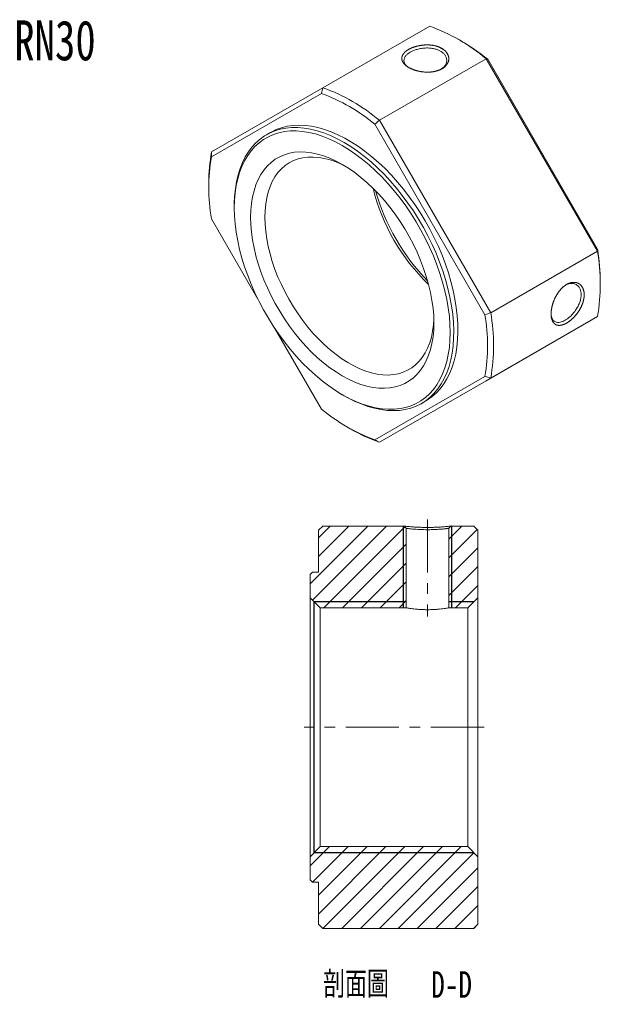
# Model space of a CAD drawing. Header units: millimetres. Extents: x 19 to 265, y -23 to 212.
import ezdxf

# ---------------------------------------------------------------- set-up
doc = ezdxf.new("R2010")
doc.units = ezdxf.units.MM
doc.linetypes.add('CENTERX2', pattern=[20.319999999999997, 12.7, -2.54, 2.54, -2.54])
doc.layers.add('FORMAT', color=7, linetype='Continuous')
doc.styles.add('SLDTEXTSTYLE0', font='TXT', dxfattribs={"width": 0.75})
doc.styles.add('SLDTEXTSTYLE1', font='TXT', dxfattribs={"width": 0.75, "bigfont": 'bigfont'})
pattern_1 = [(45, (0, 0), (-2.245064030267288, 2.245064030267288), [])]

# ---------------------------------------------------------------- blocks, each defined once
blk = doc.blocks.new('SW_NOTE_0')
at = {"layer": 'FORMAT', "color": 0, "char_height": 6.35, "attachment_point": 2}
for s, insert, style in [('\\M+19655\\M+196CA\\M+19AA4', (12.50156250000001, 8.18558014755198), 'SLDTEXTSTYLE1'), ('D-D', (35.32187469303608, 8.18558014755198), 'SLDTEXTSTYLE0')]:
    blk.add_mtext(s, dxfattribs=dict(at, insert=insert, style=style))

msp = doc.modelspace()

# ---------------------------------------------------------------- hatches: boundary and pattern name
at = {"linetype": 'Continuous', "lineweight": 0}
h = msp.add_hatch(dxfattribs=at)
h.set_pattern_fill('ANSI31', style=0)
h.set_pattern_definition(pattern_1)
edge = h.paths.add_edge_path(flags=0)
edge.add_line((194.9361006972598, 80.35430652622), (194.3361006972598, 79.75430652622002))
edge.add_line((194.3361006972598, 79.75430652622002), (194.3361006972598, 74.25430652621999))
edge.add_line((194.3361006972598, 74.25430652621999), (196.7361006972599, 71.85430652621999))
edge.add_line((196.7361006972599, 71.85430652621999), (217.2361006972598, 71.85430652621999))
edge.add_line((217.2361006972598, 71.85430652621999), (217.2361006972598, 90.81125612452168))
edge.add_line((217.2361062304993, 90.8112560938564), (216.7606180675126, 91.35430589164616))
edge.add_line((216.7606189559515, 91.35430652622), (197.3361006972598, 91.35430652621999))
edge.add_line((197.3361006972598, 91.35430652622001), (196.3361006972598, 90.35430652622))
edge.add_line((196.3361006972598, 90.35430652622), (196.3361006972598, 80.35430652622))
edge.add_line((196.3361006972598, 80.35430652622), (194.9361006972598, 80.35430652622))
h = msp.add_hatch(dxfattribs=at)
h.set_pattern_fill('ANSI31', style=0)
h.set_pattern_definition(pattern_1)
h.paths.add_polyline_path([(227.4361006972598, 90.81125672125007), (227.4361006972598, 71.85430652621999), (231.9361006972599, 71.85430652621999), (234.3361006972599, 74.25430652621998), (234.3361006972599, 90.35430652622), (233.3361006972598, 91.35430652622), (227.9115893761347, 91.35430652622)], flags=0)
h = msp.add_hatch(dxfattribs=at)
h.set_pattern_fill('ANSI31', style=0)
h.set_pattern_definition(pattern_1)
h.paths.add_polyline_path([(194.3361006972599, 6.954306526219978), (194.9361006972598, 6.354306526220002), (196.3361006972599, 6.354306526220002), (196.3361006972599, -3.645693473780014), (197.3361006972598, -4.645693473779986), (233.3361006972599, -4.64569347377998), (234.3361006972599, -3.645693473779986), (234.3361006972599, 12.45430652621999), (231.9361006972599, 14.85430652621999), (196.7361006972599, 14.85430652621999), (194.3361006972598, 12.45430652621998)], flags=0)

# ---------------------------------------------------------------- linework, layer by layer
at = {"color": 7, "linetype": 'Continuous', "lineweight": 15}
for p, q in [((197.3916452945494, 195.9527016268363), (222.8474894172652, 210.6480476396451)), ((230.2934984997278, 207.1284584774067), (229.5865066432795, 207.5367288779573)), ((236.3144910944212, 202.8737130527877), (210.8586469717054, 188.1783670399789)), ((262.8474894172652, 156.9172120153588), (236.3144910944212, 202.8737130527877)), ((236.6732199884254, 202.7305622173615), (262.9029740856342, 157.2992955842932)), ((170.8586469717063, 180.6305483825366), (197.3916452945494, 195.9527016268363)), ((197.0329164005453, 194.590914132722), (170.8031623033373, 179.4438769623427)), ((210.8586469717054, 188.1783670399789), (237.3916452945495, 142.2218660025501)), ((236.0329164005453, 141.7875414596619), (209.8031623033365, 187.2188080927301)), ((184.9195427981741, 185.2862128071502), (183.929593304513, 184.7147271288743)), ((170.1840206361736, 173.2444036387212), (170.1840206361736, 172.4279955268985)), ((176.2651389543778, 167.7744692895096), (176.2651389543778, 167.284624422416)), ((170.8031623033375, 164.697268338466), (181.8831831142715, 145.5061094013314)), ((237.3916452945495, 142.2218660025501), (262.8474894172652, 156.9172120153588)), ((263.5221157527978, 148.7521602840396), (263.5221157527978, 149.5685683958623)), ((236.3144910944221, 126.0438622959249), (262.847489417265, 141.3660155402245)), ((262.847489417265, 141.3660155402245), (237.3916452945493, 126.6706695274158)), ((185.9526657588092, 138.457558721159), (197.0329164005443, 119.2660017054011)), ((209.8031623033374, 111.8938956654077), (236.0329164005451, 127.040932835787)), ((237.3916452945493, 126.6706695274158), (210.8586469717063, 111.3485162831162)), ((210.8586469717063, 111.3485162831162), (236.3144910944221, 126.0438622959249)), ((201.999642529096, 122.7063265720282), (202.423837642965, 122.4613643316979)), ((220.9265864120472, 120.6271113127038), (221.9165359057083, 121.1985969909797)), ((203.4126378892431, 114.8681054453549), (204.1196297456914, 114.4598350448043)), ((196.3361006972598, 90.35430652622), (197.3361006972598, 91.35430652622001)), ((196.3361006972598, 90.35430652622), (196.3361006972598, 80.35430652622)), ((216.7606189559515, 91.35430652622), (197.3361006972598, 91.35430652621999)), ((216.7606180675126, 91.35430589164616), (217.2361062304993, 90.8112560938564)), ((217.2361006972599, 71.85430652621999), (217.2361006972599, 90.81125612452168)), ((227.4361006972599, 90.81125672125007), (227.9115893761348, 91.35430652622)), ((227.4361006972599, 90.81125672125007), (227.4361006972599, 71.85430652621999)), ((233.3361006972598, 91.35430652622), (227.9115893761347, 91.35430652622)), ((233.3361006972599, 91.35430652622), (234.3361006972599, 90.35430652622)), ((234.3361006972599, 74.25430652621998), (234.3361006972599, 90.35430652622)), ((194.3361006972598, 79.75430652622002), (194.9361006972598, 80.35430652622)), ((196.3361006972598, 80.35430652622), (194.9361006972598, 80.35430652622)), ((194.3361006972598, 79.75430652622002), (194.3361006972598, 74.25430652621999)), ((196.7361006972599, 71.85430652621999), (194.3361006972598, 74.25430652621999)), ((194.3361006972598, 12.45430652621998), (194.3361006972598, 74.25430652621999)), ((234.3361006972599, 74.25430652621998), (231.9361006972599, 71.85430652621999)), ((234.3361006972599, 74.25430652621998), (234.3361006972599, 12.45430652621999)), ((196.7361006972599, 71.85430652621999), (196.7361006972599, 14.85430652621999)), ((196.7361006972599, 71.85430652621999), (217.2361006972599, 71.85430652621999)), ((227.4361006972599, 71.85430652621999), (231.9361006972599, 71.85430652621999)), ((231.9361006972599, 14.85430652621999), (231.9361006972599, 71.85430652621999)), ((194.3361006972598, 12.45430652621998), (196.7361006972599, 14.85430652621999)), ((231.9361006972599, 14.85430652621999), (196.7361006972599, 14.85430652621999)), ((231.9361006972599, 14.85430652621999), (234.3361006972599, 12.45430652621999)), ((194.3361006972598, 12.45430652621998), (194.3361006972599, 6.954306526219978)), ((234.3361006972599, -3.645693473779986), (234.3361006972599, 12.45430652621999)), ((194.9361006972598, 6.354306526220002), (194.3361006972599, 6.954306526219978)), ((194.9361006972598, 6.354306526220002), (196.3361006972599, 6.354306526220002)), ((196.3361006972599, 6.354306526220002), (196.3361006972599, -3.645693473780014)), ((197.3361006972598, -4.645693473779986), (196.3361006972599, -3.645693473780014)), ((197.3361006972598, -4.645693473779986), (233.3361006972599, -4.64569347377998)), ((234.3361006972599, -3.645693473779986), (233.3361006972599, -4.64569347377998))]:
    msp.add_line(p, q, dxfattribs=at)
at = {"color": 7, "linetype": 'Continuous', "lineweight": 15, "flags": 128}
for points in [[(176.2651389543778, 167.7744692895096), (176.2683030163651, 168.2424942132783), (176.3442022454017, 170.075812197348), (176.5210149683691, 171.8417940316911), (176.7980571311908, 173.5336074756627), (177.1742569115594, 175.144707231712), (177.6481588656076, 176.6688602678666), (178.217929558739, 178.1001699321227), (178.8813646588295, 179.4330987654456), (179.6358974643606, 180.6624899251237), (180.4786088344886, 181.7835871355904), (181.4062384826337, 182.7920530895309), (182.4151975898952, 183.6839862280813), (183.5015826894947, 184.4559358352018), (184.661190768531, 185.1049153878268), (185.8895355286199, 185.628414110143), (187.1818647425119, 186.0244066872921), (188.5331786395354, 186.2913611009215), (189.938249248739, 186.4282445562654), (191.3916406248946, 186.4345274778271), (192.8877298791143, 186.3101855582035), (194.4207289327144, 186.0556998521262), (195.9847069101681, 185.6720549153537), (197.57361308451, 185.1607349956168), (199.1813002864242, 184.5237182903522), (200.8015486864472, 183.7634692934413), (202.4280898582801, 182.8829292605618)], [(202.0038257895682, 182.1480823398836), (200.3876802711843, 183.0224135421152), (198.7779129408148, 183.7759946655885), (197.1808768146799, 184.4058516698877), (195.6028746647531, 184.909498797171), (194.0501341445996, 185.2849483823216), (192.5287832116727, 185.5307186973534), (191.0448259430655, 185.6458397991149), (189.6041188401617, 185.6298573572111), (188.2123477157, 185.4828344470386), (186.8750052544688, 185.2053513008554), (185.597369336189, 184.7985030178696), (184.3844822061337, 184.2638952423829), (183.2411305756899, 183.6036378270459), (182.1718267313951, 182.8203365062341), (181.1807907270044, 181.9170826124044), (180.2719337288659, 180.8974408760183), (179.4488425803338, 179.7654353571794), (178.714765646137, 178.5255335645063), (178.0725999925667, 177.1826288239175), (177.5248799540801, 175.7420209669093), (177.0737671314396, 174.2093954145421), (176.7210418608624, 172.5908007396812), (176.4680961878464, 170.8926247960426), (176.3159283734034, 169.1215695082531), (176.2651389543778, 167.2846244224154), (176.3159283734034, 165.389039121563), (176.4680961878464, 163.4422946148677), (176.7210418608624, 161.4520738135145), (177.0737671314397, 159.426231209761), (177.5248799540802, 157.3727618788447), (178.0725999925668, 155.2997699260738), (178.714765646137, 153.215436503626), (179.4488425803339, 151.1279875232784), (180.271933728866, 149.0456611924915), (181.1807907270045, 146.9766755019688), (182.1718267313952, 144.9291957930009), (183.24113057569, 142.9113025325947), (184.3844822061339, 140.9309594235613), (185.5973693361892, 138.9959819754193), (186.875005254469, 137.1140066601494), (188.2123477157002, 135.2924607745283), (189.6041188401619, 133.5385331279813), (191.0448259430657, 131.8591456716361), (192.5287832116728, 130.2609261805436), (194.0501341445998, 128.7501820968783), (195.6028746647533, 127.332875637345), (197.1808768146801, 126.0146002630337), (198.7779129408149, 124.8005586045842), (200.3876802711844, 123.6955419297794), (202.0038257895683, 122.7039112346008), (203.6199713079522, 121.8295800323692), (205.2297386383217, 121.0759989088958), (206.8267747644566, 120.4461419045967), (208.4047769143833, 119.9424947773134), (209.9575174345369, 119.5670451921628), (211.4788683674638, 119.321274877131), (212.9628256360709, 119.2061537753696), (214.4035327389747, 119.2221362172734), (215.7953038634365, 119.3691591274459), (217.1326463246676, 119.6466422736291), (218.4102822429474, 120.0534905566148), (219.6231693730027, 120.5880983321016), (220.7665210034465, 121.2483557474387), (221.8358248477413, 122.0316570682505), (222.826860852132, 122.9349109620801), (223.7357178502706, 123.9545526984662), (224.5588089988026, 125.0865582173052), (225.2928859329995, 126.3264600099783), (225.9350515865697, 127.6693647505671), (226.4827716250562, 129.1099726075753), (226.9338844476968, 130.6425981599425), (227.286609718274, 132.2611928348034), (227.5395553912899, 133.959368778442), (227.691723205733, 135.7304240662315), (227.7425126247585, 137.5673691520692), (227.691723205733, 139.4629544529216), (227.5395553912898, 141.4096989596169), (227.2866097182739, 143.3999197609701), (226.9338844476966, 145.4257623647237), (226.4827716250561, 147.47923169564), (225.9350515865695, 149.5522236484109), (225.2928859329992, 151.6365570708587), (224.5588089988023, 153.7240060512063), (223.7357178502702, 155.8063323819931), (222.8268608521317, 157.8753180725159), (221.835824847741, 159.9227977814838), (220.7665210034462, 161.9406910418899), (219.6231693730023, 163.9210341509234), (218.410282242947, 165.8560115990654), (217.1326463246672, 167.7379869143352), (215.795303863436, 169.5595327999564), (214.4035327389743, 171.3134604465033), (212.9628256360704, 172.9928479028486), (211.4788683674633, 174.591067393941), (209.9575174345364, 176.1018114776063), (208.4047769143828, 177.5191179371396), (206.826774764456, 178.8373933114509), (205.2297386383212, 180.0514349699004), (203.6199713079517, 181.1564516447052), (202.0038257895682, 182.1480823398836)], [(221.9165359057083, 121.1985969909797), (222.3445465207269, 121.4573882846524), (223.4309316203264, 122.2293378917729), (224.4398907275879, 123.1212710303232), (225.367520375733, 124.1297369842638), (226.2102317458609, 125.2508341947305), (226.964764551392, 126.4802253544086), (227.6281996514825, 127.8131541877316), (228.1979703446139, 129.2444638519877), (228.6718722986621, 130.7686168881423), (229.0480720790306, 132.3797166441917), (229.3251142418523, 134.0715300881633), (229.5019269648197, 135.8375119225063), (229.5778261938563, 137.6708299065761), (229.5525182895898, 139.5643912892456), (229.4261011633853, 141.5108702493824), (229.1990638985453, 143.5027362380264), (228.8722848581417, 145.532283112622), (228.4470282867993, 147.5916589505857), (227.9249394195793, 149.6728964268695), (227.3080381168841, 151.7679436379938), (226.5987110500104, 153.8686952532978), (225.7997024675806, 155.9670238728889), (224.9141035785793, 158.0548114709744), (223.9453405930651, 160.1239808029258), (222.89716146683, 162.1665266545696), (221.7736214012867, 164.1745468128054), (220.5790671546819, 166.1402726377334), (219.3181202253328, 168.0560991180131), (217.9956589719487, 169.9146142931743), (216.6167997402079, 171.7086279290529), (215.1868770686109, 173.4311993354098), (213.7114230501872, 175.0756642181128), (212.1961459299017, 176.6356604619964), (210.6469080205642, 178.1051527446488), (209.0697030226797, 179.478455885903), (207.4706328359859, 180.7502568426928), (205.8558839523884, 181.9156352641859), (204.2317035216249, 182.9700825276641), (202.6043751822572, 183.9095191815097), (200.9801947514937, 184.7303107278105), (199.3654458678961, 185.4292816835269), (197.7663756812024, 186.0037278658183), (196.1891706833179, 186.4514268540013), (194.6399327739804, 186.7706465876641), (193.1246556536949, 186.960152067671), (191.6492016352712, 187.0192101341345), (190.2192789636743, 186.9475923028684), (188.8404197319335, 186.7455756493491), (187.5179584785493, 186.4139417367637), (186.2570115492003, 185.9539735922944), (185.0624573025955, 185.3674507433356), (184.9195427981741, 185.2862128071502)], [(202.4280898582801, 182.8829292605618), (204.0546310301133, 181.8855048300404), (205.6748794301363, 180.7750548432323), (207.2825666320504, 179.5558754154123), (208.8714728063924, 178.2326833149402), (210.4354507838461, 176.8105977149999), (211.9684498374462, 175.295120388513), (213.4645390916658, 173.6921144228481), (214.9179304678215, 172.0077815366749), (216.323001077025, 170.2486380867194), (217.6743149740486, 168.4214898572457), (218.9666441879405, 166.5334057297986), (220.1949889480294, 164.5916903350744), (221.3545970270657, 162.6038557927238), (222.4409821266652, 160.57759264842), (223.4499412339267, 158.5207401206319), (224.3775708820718, 156.4412557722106), (225.2202822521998, 154.3471847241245), (225.9748150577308, 152.2466285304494), (226.6382501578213, 150.1477138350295), (227.2080208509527, 148.058560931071), (227.6819228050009, 145.9872523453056), (228.0581225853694, 143.9418015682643), (228.3351647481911, 141.9301220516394), (228.5119774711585, 139.9599965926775), (228.5878767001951, 138.0390472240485), (228.5625687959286, 136.1747057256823), (228.4361516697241, 134.3741848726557), (228.2091144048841, 132.6444505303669), (227.8823353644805, 130.9921947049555), (227.4570787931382, 129.423809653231), (226.9349899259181, 127.9453631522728), (226.318088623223, 126.5625750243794), (225.6087615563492, 125.2807950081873), (224.8097529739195, 124.1049820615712), (223.9241540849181, 123.0396851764), (222.9553910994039, 122.0890257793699), (221.9072119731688, 121.2566817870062), (220.7836719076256, 120.5458733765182), (219.5891176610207, 119.9593505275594), (218.3281707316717, 119.4993823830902), (217.0057094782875, 119.1677484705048), (215.6268502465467, 118.9657318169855), (214.1969275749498, 118.8941139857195), (212.721473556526, 118.953172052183), (211.2061964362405, 119.1426775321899), (209.656958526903, 119.4618972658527), (208.0797535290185, 119.9095962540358), (206.4806833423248, 120.4840424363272), (204.8659344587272, 121.1830133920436), (203.2417540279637, 122.0038049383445), (202.423837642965, 122.4613643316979)], [(202.0038257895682, 177.6571078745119), (203.4948951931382, 176.7375122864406), (204.979012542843, 175.7045651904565), (206.4492581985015, 174.5630826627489), (207.8987771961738, 173.3183868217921), (209.3208112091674, 171.9762810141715), (210.708730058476, 170.543022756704), (212.0560626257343, 169.0252945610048), (213.3565270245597, 167.4301727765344), (214.6040598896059, 165.7650945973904), (215.7928446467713, 164.0378233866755), (216.9173386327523, 162.2564124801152), (217.9722989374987, 160.4291676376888), (218.9528068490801, 158.5646083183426), (219.8542907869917, 156.6714279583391), (220.6725476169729, 154.7584534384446), (221.4037622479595, 152.834603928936), (222.0445254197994, 150.9088493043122), (222.5918495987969, 148.9901683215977), (223.0431829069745, 147.0875067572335), (223.3964210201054, 145.2097356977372), (223.6499169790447, 143.3656101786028), (223.8024888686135, 141.5637283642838), (223.8534253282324, 139.8124914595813), (223.8024888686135, 138.120064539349), (223.6499169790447, 136.4943384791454), (223.3964210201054, 134.9428931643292), (223.0431829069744, 133.4729621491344), (222.5918495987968, 132.0913989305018), (222.0445254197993, 130.8046449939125), (221.4037622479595, 129.6186997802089), (220.6725476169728, 128.5390927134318), (219.8542907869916, 127.5708574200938), (218.95280684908, 126.718508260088), (217.9722989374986, 125.986019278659), (216.9173386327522, 125.3768056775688), (215.7928446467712, 124.8937078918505), (214.6040598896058, 124.5389783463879), (213.3565270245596, 124.314270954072), (212.0560626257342, 124.2206334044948), (210.7087300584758, 124.2585022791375), (209.3208112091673, 124.4277010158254), (207.8987771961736, 124.7274407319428), (206.4492581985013, 125.1563239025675), (204.9790125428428, 125.7123508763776), (203.494895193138, 126.3929291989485), (202.003825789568, 127.1948856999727), (200.5127563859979, 128.114481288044), (199.0286390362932, 129.1474283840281), (197.5583933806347, 130.2889109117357), (196.1088743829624, 131.5336067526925), (194.6868403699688, 132.875712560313), (193.2989215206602, 134.3089708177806), (191.9515889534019, 135.8266990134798), (190.6511245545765, 137.4218207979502), (189.4035916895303, 139.0868989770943), (188.2148069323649, 140.8141701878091), (187.0903129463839, 142.5955810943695), (186.0353526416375, 144.4228259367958), (185.0548447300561, 146.2873852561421), (184.1533607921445, 148.1805656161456), (183.3351039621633, 150.0935401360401), (182.6038893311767, 152.0173896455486), (181.9631261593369, 153.9431442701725), (181.4158019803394, 155.8618252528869), (180.9644686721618, 157.7644868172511), (180.611230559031, 159.6422578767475), (180.3577346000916, 161.4863833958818), (180.2051627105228, 163.2882652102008), (180.1542262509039, 165.0395021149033), (180.2051627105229, 166.7319290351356), (180.3577346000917, 168.3576550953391), (180.611230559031, 169.9091004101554), (180.964468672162, 171.3790314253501), (181.4158019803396, 172.7605946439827), (181.9631261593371, 174.047348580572), (182.603889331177, 175.2332937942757), (183.3351039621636, 176.3129008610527), (184.1533607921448, 177.2811361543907), (185.0548447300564, 178.1334853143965), (186.0353526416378, 178.8659742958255), (187.0903129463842, 179.4751878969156), (188.2148069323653, 179.958285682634), (189.4035916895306, 180.3130152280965), (190.6511245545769, 180.5377226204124), (191.9515889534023, 180.6313601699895), (193.2989215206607, 180.5934912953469), (194.6868403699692, 180.4242925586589), (196.1088743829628, 180.1245528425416), (197.5583933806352, 179.6956696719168), (199.0286390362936, 179.1396426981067), (200.5127563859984, 178.4590643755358), (202.0038257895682, 177.6571078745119)], [(202.8729176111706, 177.1354243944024), (201.9247882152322, 177.6118621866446), (200.5132045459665, 178.2243360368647), (199.1175017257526, 178.7131646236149), (197.7446330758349, 179.0759126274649), (196.4014381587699, 179.3107728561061), (195.0946087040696, 179.4165752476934), (193.8306552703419, 179.3927927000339), (192.6158748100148, 179.2395436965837), (191.4563192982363, 178.9575917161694), (190.3577655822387, 178.5483414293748), (189.3256866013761, 178.0138317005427), (188.3652241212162, 177.3567254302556), (187.4811631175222, 176.5802962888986), (186.677907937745, 175.6884124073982), (185.9594603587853, 174.6855171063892), (185.3293996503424, 173.5766067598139), (184.7908647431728, 172.367205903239), (184.3465385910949, 171.0633397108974), (183.998634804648, 169.6715039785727), (183.7488866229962, 168.1986327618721), (183.5985382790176, 166.6520638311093), (183.5483388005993, 165.0395021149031)], [(183.5483388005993, 165.0395021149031), (183.5985382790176, 163.3689813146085), (183.7488866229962, 161.6488238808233), (183.9986348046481, 159.887599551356), (184.3465385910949, 158.0940826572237), (184.7908647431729, 156.2772084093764), (185.3293996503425, 154.4460283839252), (185.9594603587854, 152.609665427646), (186.6779079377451, 150.7772682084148), (187.4811631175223, 148.9579656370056), (188.3652241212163, 147.1608213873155), (189.3256866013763, 145.3947887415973), (190.3577655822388, 143.6686659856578), (191.4563192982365, 141.9910525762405), (192.615874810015, 140.3703062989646), (193.8306552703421, 138.8145016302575), (195.0946087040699, 137.3313895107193), (196.4014381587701, 135.9283587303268), (197.7446330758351, 134.6123991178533), (199.1175017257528, 133.3900667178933), (200.5132045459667, 132.2674511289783), (201.9247882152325, 131.250145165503), (203.3452202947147, 130.3432169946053), (204.7674242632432, 129.5511848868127), (206.1843147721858, 128.877994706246), (207.5888329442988, 128.3270002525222), (208.973981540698, 127.9009465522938), (210.3328598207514, 127.6019561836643), (211.6586979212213, 127.4315187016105), (212.9448905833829, 127.3904832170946), (214.1850300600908, 127.4790541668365), (215.3729380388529, 127.6967902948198), (216.5026964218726, 128.0426068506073), (217.5686768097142, 128.5147809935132), (218.5655685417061, 129.1109603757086), (219.4884051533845, 129.8281748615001), (220.3325891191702, 130.6628513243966), (221.0939147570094, 131.6108314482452), (221.7685891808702, 132.6673924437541), (222.3532511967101, 133.82727057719), (222.8449880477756, 135.0846873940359), (223.2413499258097, 136.4333785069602), (223.5403621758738, 137.8666248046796), (223.7405351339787, 139.3772859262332), (223.836274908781, 140.8218898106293)]]:
    msp.add_lwpolyline(points, dxfattribs=at)
at = {"color": 7, "linetype": 'Continuous', "lineweight": 15}
for centre, radius, start, end in [((207.4081600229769, 168.3522501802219), 45.02563019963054, 50.05908836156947, 69.94628817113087), ((204.7501342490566, 163.2482240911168), 50.77340275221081, 51.04304322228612, 59.79565213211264), ((181.9523159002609, 153.6569041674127), 45.02563019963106, 50.05908836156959, 69.94628817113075), ((181.6795272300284, 153.2485734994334), 44.10119826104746, 50.37896510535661, 69.62641142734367), ((214.2944325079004, 172.0705726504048), 44.11186008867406, 170.3778357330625, 189.6221642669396), ((208.847672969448, 173.4368733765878), 38.66413139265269, 169.2773223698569, 180.2852191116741), ((255.0713864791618, 183.0612474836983), 47.04939570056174, 193.6689717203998, 226.3256517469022), ((259.5808275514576, 185.6644924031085), 51.67449912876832, 196.0586714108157, 223.9359520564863), ((218.487290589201, 149.1416137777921), 45.0365092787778, 350.0580104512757, 9.941989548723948), ((212.7417595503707, 149.3918069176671), 50.78066384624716, 0.1994402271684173, 8.958469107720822), ((192.5416461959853, 134.414237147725), 44.11186008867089, 350.3778357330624, 9.622164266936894), ((193.0314464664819, 134.4462677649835), 45.03650927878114, 350.0580104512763, 9.941989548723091), ((225.1565514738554, 153.2362362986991), 44.10119826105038, 230.3789651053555, 249.6264114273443), ((223.9143662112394, 148.4806954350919), 39.36051998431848, 239.8073939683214, 250.6282638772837)]:
    msp.add_arc(centre, radius, start, end, dxfattribs=at)
for points, knots in [([(224.9140566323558, 205.7405391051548), (225.7708647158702, 205.34347902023), (226.4754551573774, 204.8377196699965), (226.9980492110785, 204.2404722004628), (227.3315039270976, 203.5834595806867), (227.4461641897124, 202.8960728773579), (227.344235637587, 202.2091662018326), (227.0227046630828, 201.5545533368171), (226.5111318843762, 200.9594158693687), (225.8157916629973, 200.4578324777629), (224.9657170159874, 200.0663414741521), (223.9887820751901, 199.8023914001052), (222.9326369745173, 199.6618482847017), (221.8359553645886, 199.6562780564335), (220.7367702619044, 199.7759627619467), (219.6756415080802, 200.0144563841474), (218.690358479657, 200.3466189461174), (217.8311968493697, 200.7647762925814), (217.1255553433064, 201.2496422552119), (216.6042842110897, 201.7866813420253), (216.2726117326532, 202.3529139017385), (216.1596258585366, 202.9335666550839), (216.2621142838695, 203.5137843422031), (216.5835233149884, 204.0787614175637), (217.0950061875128, 204.6122366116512), (217.7913417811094, 205.0925048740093), (218.642691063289, 205.5050351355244), (219.6208012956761, 205.8305820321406), (220.6780209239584, 206.0605159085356), (221.7749943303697, 206.1721520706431), (222.8731400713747, 206.1591811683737), (223.9319358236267, 206.0120078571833), (224.9140566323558, 205.7405391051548), (225.7708647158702, 205.34347902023), (226.4754551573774, 204.8377196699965)], [-0.09428291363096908, -0.062772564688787, -0.03120588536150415, 0, 0.03124195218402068, 0.06281392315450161, 0.09434262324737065, 0.1254743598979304, 0.156514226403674, 0.1878572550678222, 0.2191236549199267, 0.2500194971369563, 0.2808526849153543, 0.3121619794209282, 0.3434419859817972, 0.3744793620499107, 0.405580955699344, 0.4371911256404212, 0.4688609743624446, 0.500155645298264, 0.5313768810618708, 0.5629565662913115, 0.5944209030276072, 0.6255333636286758, 0.6565699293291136, 0.6878873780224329, 0.7191770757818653, 0.750074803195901, 0.7809343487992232, 0.8122719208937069, 0.843569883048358, 0.8746365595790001, 0.9057170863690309, 0.937227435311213, 0.9687941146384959, 1, 1.031241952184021, 1.062813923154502, 1.094342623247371]), ([(225.4090602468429, 204.6880876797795), (225.2079921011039, 204.7919637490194), (224.7753072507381, 205.0154979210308), (223.9572540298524, 205.2612860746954), (222.9513392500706, 205.4249614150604), (221.8045482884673, 205.4432299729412), (220.6576220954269, 205.3070843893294), (219.6474328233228, 205.0603117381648), (218.8359131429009, 204.7573449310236), (218.1830966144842, 204.4264120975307), (217.6267218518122, 204.0598759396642), (217.1464433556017, 203.6177670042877), (216.7917496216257, 203.0773300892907), (216.6552305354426, 202.4738676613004), (216.7941881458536, 201.8724294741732), (217.102167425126, 201.3716260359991), (217.4136083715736, 201.1022652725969), (217.5351853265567, 200.997115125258)], [0, 0, 0, 0, 0.05451610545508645, 0.1173149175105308, 0.1884068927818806, 0.2677951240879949, 0.347489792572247, 0.4187294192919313, 0.4815165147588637, 0.5358610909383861, 0.5902299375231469, 0.6530181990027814, 0.7242360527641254, 0.8038861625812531, 0.8833418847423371, 0.9544602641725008, 0.9999999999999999, 0.9999999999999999, 0.9999999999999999, 0.9999999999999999]), ([(225.6004655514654, 200.388795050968), (225.7154362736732, 200.4640341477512), (226.0395195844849, 200.6761206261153), (226.4561864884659, 201.1270330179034), (226.8156803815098, 201.7491194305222), (226.9487653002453, 202.4712878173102), (226.8158284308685, 203.1926428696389), (226.4601534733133, 203.8157974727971), (225.9867663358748, 204.3159887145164), (225.5923426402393, 204.5700359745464), (225.4090602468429, 204.6880876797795)], [0, 0, 0, 0, 0.0668584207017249, 0.1884627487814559, 0.3264290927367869, 0.4807623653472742, 0.6346994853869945, 0.7725452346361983, 0.8943054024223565, 1, 1, 1, 1]), ([(251.8455748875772, 141.1165004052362), (251.7792409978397, 141.9700398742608), (251.8468062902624, 142.9217001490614), (252.0508327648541, 143.9385530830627), (252.3747291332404, 144.9751697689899), (252.820691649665, 145.9863023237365), (253.3744939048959, 146.9341549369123), (254.0246449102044, 147.7785377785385), (254.7424573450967, 148.4927735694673), (255.5060231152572, 149.033755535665), (256.2885048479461, 149.3862132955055), (257.0590673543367, 149.5309883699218), (257.7864841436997, 149.4816989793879), (258.431697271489, 149.2265572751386), (258.9698038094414, 148.7828635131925), (259.372382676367, 148.1640735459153), (259.6293330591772, 147.4113168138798), (259.7147908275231, 146.5463645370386), (259.6292640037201, 145.6046183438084), (259.3726667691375, 144.6183794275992), (258.9696480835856, 143.6278808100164), (258.431302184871, 142.6710999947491), (257.7855123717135, 141.7771391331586), (257.0578726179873, 140.9775738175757), (256.2866143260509, 140.2940847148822), (255.5040534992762, 139.7640235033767), (254.7396556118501, 139.4017055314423), (254.0222889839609, 139.2267316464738), (253.3722692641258, 139.2319456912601), (252.8191162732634, 139.4343524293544), (252.3732176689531, 139.8239799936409), (252.0496133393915, 140.3957082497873), (251.8455748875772, 141.1165004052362), (251.7792409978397, 141.9700398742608), (251.8468062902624, 142.9217001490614)], [-0.09428291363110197, -0.06277256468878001, -0.03120588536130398, 0, 0.03124195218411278, 0.0628139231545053, 0.09434262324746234, 0.1254743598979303, 0.1565142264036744, 0.1878572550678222, 0.219123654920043, 0.2500194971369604, 0.2808526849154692, 0.3121619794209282, 0.3434419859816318, 0.374479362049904, 0.4055809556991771, 0.4371911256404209, 0.4688609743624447, 0.5001556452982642, 0.5313768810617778, 0.5629565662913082, 0.594420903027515, 0.6255333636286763, 0.6565699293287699, 0.6878873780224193, 0.7191770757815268, 0.7500748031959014, 0.7809343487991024, 0.8122719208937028, 0.8435698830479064, 0.8746365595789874, 0.905717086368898, 0.93722743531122, 0.968794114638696, 1, 1.031241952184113, 1.062813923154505, 1.094342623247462]), ([(251.8323997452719, 141.5933456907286), (251.8624153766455, 141.4361693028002), (251.9395338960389, 141.0323393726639), (252.2183895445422, 140.5153993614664), (252.6690385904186, 140.0932648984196), (253.2594165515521, 139.9085253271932), (253.9046693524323, 139.9444369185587), (254.527479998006, 140.1384548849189), (255.1229707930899, 140.4362790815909), (255.7359554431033, 140.8355021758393), (256.4042302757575, 141.3861983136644), (257.123067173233, 142.1368087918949), (257.8151855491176, 143.0615853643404), (258.3728343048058, 144.0635746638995), (258.7372677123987, 145.0179085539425), (258.9265357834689, 145.8462042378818), (258.9843575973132, 146.5691810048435), (258.9276523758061, 147.2470142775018), (258.7386093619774, 147.9117659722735), (258.3738764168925, 148.5314812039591), (257.8159438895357, 149.0078061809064), (257.1238006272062, 149.2534738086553), (256.4059339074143, 149.2533797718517), (255.8075086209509, 149.1183119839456), (255.4619968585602, 148.9439586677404), (255.3393960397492, 148.8820914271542)], [0, 0, 0, 0, 0.02987822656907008, 0.07676548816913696, 0.1291243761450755, 0.1816853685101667, 0.2286700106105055, 0.270079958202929, 0.3059218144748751, 0.3417796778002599, 0.3831903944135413, 0.4301606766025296, 0.4826922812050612, 0.5350956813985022, 0.5820003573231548, 0.6234082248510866, 0.6593260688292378, 0.6954149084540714, 0.7369578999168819, 0.7839619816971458, 0.8364292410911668, 0.8889287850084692, 0.9358660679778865, 0.9772428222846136, 1, 1, 1, 1]), ([(216.7606189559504, 91.35430652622), (216.7606173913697, 91.35430643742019), (216.7603397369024, 91.35429067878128), (216.8327460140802, 91.34557416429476), (217.1587331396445, 91.30874640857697), (217.6732508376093, 91.25329132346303), (218.3695873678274, 91.18829662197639), (219.2178191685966, 91.12324241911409), (220.1919914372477, 91.06837702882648), (221.2449139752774, 91.03057553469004), (222.338595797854, 91.01754925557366), (223.4327526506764, 91.03068421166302), (224.4851960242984, 91.06861808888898), (225.4594292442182, 91.12358417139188), (226.3067699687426, 91.1886500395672), (227.0023763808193, 91.253654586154), (227.4301452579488, 91.29983676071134), (227.6791899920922, 91.32750502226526), (227.8132153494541, 91.34273681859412), (227.8967409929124, 91.35247648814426), (227.9066334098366, 91.35369571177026), (227.9115893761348, 91.35430652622)], [0, 0, 0, 0, 0.0003537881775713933, 0.06278415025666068, 0.1259312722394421, 0.1888477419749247, 0.2510605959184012, 0.3131216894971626, 0.3757444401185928, 0.4383116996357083, 0.5000951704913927, 0.5618022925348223, 0.6244652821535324, 0.6870490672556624, 0.7491703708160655, 0.8113193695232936, 0.8743278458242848, 0.9061655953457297, 0.9375233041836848, 0.9687000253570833, 1, 1, 1, 1]), ([(227.4361006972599, 90.81125672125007), (227.4342647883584, 90.81092695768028), (227.4304760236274, 90.81024642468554), (227.3984038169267, 90.80504175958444), (227.3427344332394, 90.7968439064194), (227.2577448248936, 90.78529229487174), (227.1402541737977, 90.77049135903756), (226.9864531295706, 90.7524061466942), (226.7929489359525, 90.7310589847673), (226.5566647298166, 90.70638938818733), (226.2748546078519, 90.67862593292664), (225.7120891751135, 90.62425676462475), (224.7898506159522, 90.55527968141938), (223.5244500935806, 90.49848140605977), (222.1277670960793, 90.47166131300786), (220.4217419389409, 90.52020060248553), (218.8107060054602, 90.63223025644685), (217.7886169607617, 90.73940602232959), (217.3266863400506, 90.79530104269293), (217.2362377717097, 90.81128159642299), (217.2361013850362, 90.81125625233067), (217.2361006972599, 90.81125612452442)], [0, 0, 0, 0, 0.01946078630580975, 0.04016121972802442, 0.06210291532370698, 0.08528721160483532, 0.1097152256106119, 0.1353878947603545, 0.1623060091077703, 0.190470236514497, 0.2198811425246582, 0.2505392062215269, 0.3478886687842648, 0.4312577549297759, 0.5006424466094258, 0.6096872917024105, 0.7497749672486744, 0.8468525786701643, 0.9301444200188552, 0.999647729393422, 1, 1, 1, 1]), ([(227.4361006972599, 71.85430652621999), (227.4361006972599, 71.85430652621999), (227.4028912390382, 71.84831066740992), (227.2728961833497, 71.82548239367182), (227.1744836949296, 71.8083744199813), (226.9181949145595, 71.76591712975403), (226.7614618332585, 71.74075276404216), (226.3912886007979, 71.68540353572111), (226.1762913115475, 71.65506327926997), (225.7067052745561, 71.59517662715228), (225.4503564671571, 71.56532772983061), (224.8930135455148, 71.50925159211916), (224.5971862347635, 71.48363072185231), (223.9837273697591, 71.44097677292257), (223.6615519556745, 71.42365784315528), (223.0028429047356, 71.40027250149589), (222.6714501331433, 71.39430135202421), (222.0046685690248, 71.39425477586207), (221.6659384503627, 71.40037781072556), (221.0112985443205, 71.42365097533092), (220.693045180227, 71.4406824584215), (220.0747265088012, 71.48362743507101), (219.7771391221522, 71.50946490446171), (219.2253742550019, 71.56496546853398), (218.9670556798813, 71.59496996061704), (218.4924636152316, 71.6555106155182), (218.2819909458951, 71.68525232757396), (217.9127907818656, 71.74043614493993), (217.7527961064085, 71.76611358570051), (217.4970661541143, 71.8084864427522), (217.4003951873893, 71.82529241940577), (217.2695027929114, 71.84827541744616), (217.2361006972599, 71.85430652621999), (217.2361006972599, 71.85430652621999)], [0, 0, 0, 0, 0.0625, 0.0625, 0.125, 0.125, 0.1875, 0.1875, 0.25, 0.25, 0.3125, 0.3125, 0.375, 0.375, 0.4375, 0.4375, 0.5, 0.5, 0.5625, 0.5625, 0.625, 0.625, 0.6875, 0.6875, 0.75, 0.75, 0.8125, 0.8125, 0.875, 0.875, 0.9375, 0.9375, 1, 1, 1, 1])]:
    msp.add_open_spline(points, degree=3, knots=knots, dxfattribs=at)
for points in [[(236.6732199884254, 202.7305622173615), (236.5533820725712, 202.7787729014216), (236.4338084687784, 202.8264845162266), (236.3144910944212, 202.8737130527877)], [(197.0329164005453, 194.590914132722), (197.1527543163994, 195.0448963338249), (197.2723279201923, 195.498825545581), (197.3916452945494, 195.9527016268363)], [(209.8031623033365, 187.2188080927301), (210.1546088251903, 187.5390854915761), (210.5064417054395, 187.858934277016), (210.8586469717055, 188.1783670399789)], [(170.8586469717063, 180.6305483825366), (170.8398585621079, 180.2347253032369), (170.8213604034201, 179.8391646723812), (170.8031623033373, 179.4438769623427)], [(262.8474894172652, 156.9172120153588), (262.8662778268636, 157.0441047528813), (262.8847759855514, 157.1714609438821), (262.9029740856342, 157.2992955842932)], [(236.0329164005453, 141.7875414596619), (236.4860027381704, 141.9317735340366), (236.9389110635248, 142.0765545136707), (237.3916452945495, 142.2218660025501)], [(236.0329164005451, 127.040932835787), (236.4860027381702, 126.9177118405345), (236.9389110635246, 126.7942883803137), (237.3916452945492, 126.6706695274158)], [(209.8031623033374, 111.8938956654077), (210.1546088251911, 111.7119801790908), (210.5064417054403, 111.5301881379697), (210.8586469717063, 111.3485162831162)]]:
    msp.add_open_spline(points, degree=3, dxfattribs=at)
at = {"layer": 'FORMAT', "color": 7, "linetype": 'CENTERX2', "lineweight": 0}
for p, q in [((222.3361006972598, 92.95058171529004), (222.3361006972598, 69.76450821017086)), ((235.8403514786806, 43.35430652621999), (192.9552554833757, 43.35430652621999))]:
    msp.add_line(p, q, dxfattribs=at)
at = {"layer": 'FORMAT'}
for p, q in [((216.6361009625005, 71.85430654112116), (216.6361009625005, 91.35430694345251)), ((228.0361006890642, 91.35430694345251), (227.958121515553, 91.34510920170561)), ((228.0361006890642, 91.35430694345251), (228.0361006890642, 71.85430654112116)), ((195.2361019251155, 73.35430585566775), (217.2360999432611, 73.35430585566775)), ((227.4361007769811, 73.35430585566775), (233.4361007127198, 73.35430585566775)), ((233.4361007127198, 13.35430719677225), (195.2361019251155, 13.35430719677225))]:
    msp.add_line(p, q, dxfattribs=at)
at = {"layer": 'FORMAT', "flags": 128}
msp.add_lwpolyline([(195.2360868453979, 73.35430585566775), (195.2361019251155, 73.29510913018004), (195.2361019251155, 73.11774805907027), (195.2361019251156, 72.82292485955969), (195.2361019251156, 72.41180182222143), (195.2361019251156, 71.88600131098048), (195.2361019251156, 71.2476001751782), (195.2361019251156, 70.49911857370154), (195.2361019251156, 69.64350693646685), (195.2361019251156, 68.68414410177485), (195.2361019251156, 67.62481682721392), (195.2361019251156, 66.46970302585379), (195.2361019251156, 65.22336617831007), (195.2361019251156, 63.89071994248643), (195.2361019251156, 62.47702629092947), (195.2361019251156, 60.98786384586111), (195.2361019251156, 59.42911111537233), (195.2361019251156, 57.80691669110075), (195.2361019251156, 56.12768527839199), (195.2361019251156, 54.39804323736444), (195.2361019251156, 52.62481623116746), (195.2361019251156, 50.81500314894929), (195.2361019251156, 48.97574583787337), (195.2361019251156, 47.11430349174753), (195.2361019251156, 45.23802215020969), (195.2361019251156, 43.35430652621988), (195.2361019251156, 41.47059090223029), (195.2361019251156, 39.59430956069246), (195.2361019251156, 37.73286721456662), (195.2361019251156, 35.89360990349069), (195.2361019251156, 34.08379682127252), (195.2361019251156, 32.31056981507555), (195.2361019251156, 30.580927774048), (195.2361019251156, 28.90169636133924), (195.2361019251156, 27.27950193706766), (195.2361019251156, 25.72074920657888), (195.2361019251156, 24.23158676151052), (195.2361019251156, 22.81789310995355), (195.2361019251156, 21.48524687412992), (195.2361019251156, 20.2389100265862), (195.2361019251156, 19.08379622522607), (195.2361019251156, 18.02446895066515), (195.2361019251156, 17.06510611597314), (195.2361019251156, 16.20949447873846), (195.2361019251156, 15.46101287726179), (195.2361019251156, 14.82261174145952), (195.2361019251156, 14.29681123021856), (195.2361019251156, 13.8856881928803), (195.2361019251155, 13.59086499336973), (195.2361019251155, 13.41350392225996), (195.2361019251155, 13.35430719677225)], dxfattribs=at)

# ---------------------------------------------------------------- block references
at = {"layer": 'FORMAT'}
msp.add_blockref('SW_NOTE_0', (192.7593310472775, -23.05159637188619), dxfattribs=at)

# ---------------------------------------------------------------- texts
at = {"layer": 'FORMAT', "color": 7, "insert": (123.7824818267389, 212.011908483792), "char_height": 9.524999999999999, "attachment_point": 1, "style": 'SLDTEXTSTYLE0'}
msp.add_mtext('RN30', dxfattribs=at)

doc.saveas('drawing.dxf')
